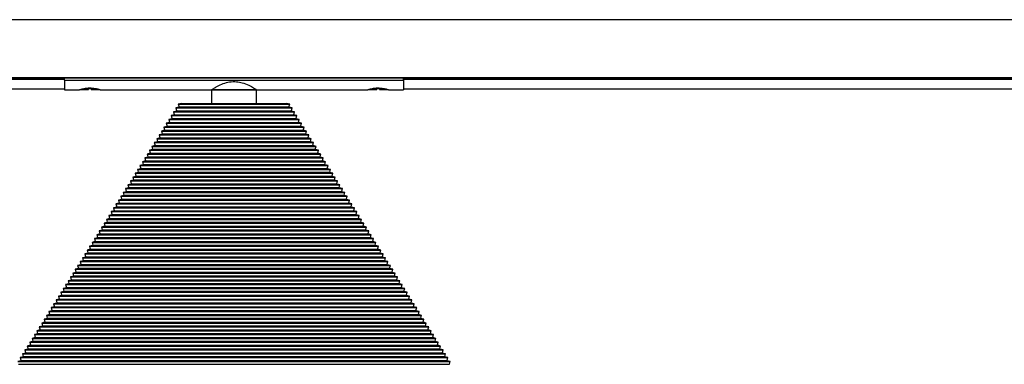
# Model space of a CAD drawing. Header units: millimetres. Extents: x 70 to 3145, y 431 to 1495.
# Tile 3 of 11: x 955 to 1304, y 876 to 997. Entities that reach past the tile are written whole.
import ezdxf

# ---------------------------------------------------------------- set-up
doc = ezdxf.new("R2010")
doc.units = ezdxf.units.MM

msp = doc.modelspace()

# ---------------------------------------------------------------- linework, layer by layer
at = {"color": 7, "linetype": 'Continuous', "lineweight": 25}
for p, q in [((2826.02, 997.37), (326.02, 997.37)), ((326.02, 976.93), (2826.02, 976.93)), ((2826.02, 976.86), (326.02, 976.86)), ((546.02, 976.62), (971.02, 976.62)), ((971.02, 976.26), (546.02, 976.26)), ((971.02, 976.86), (971.02, 976.84)), ((971.02, 976.04), (971.02, 976.84)), ((971.02, 976.84), (1091.02, 976.84)), ((971.02, 976.84), (972.52, 976.84)), ((971.02, 976.04), (1091.02, 976.04)), ((971.02, 976.04), (971.02, 972.62)), ((972.52, 976.86), (972.52, 976.84)), ((974.02, 976.86), (974.02, 976.84)), ((976.57, 976.86), (976.57, 976.84)), ((982.62, 976.86), (982.62, 976.84)), ((982.62, 976.84), (1074.52, 976.84)), ((1074.52, 976.86), (1074.52, 976.84)), ((1078.57, 976.86), (1078.57, 976.84)), ((1079.52, 976.86), (1079.56, 976.83)), ((1084.62, 976.86), (1084.62, 976.84)), ((1084.62, 976.84), (1091.02, 976.84)), ((1091.02, 976.86), (1091.02, 976.84)), ((1091.02, 976.04), (1091.02, 976.84)), ((1091.02, 976.62), (1516.02, 976.62)), ((1516.02, 976.26), (1091.02, 976.26)), ((1091.02, 976.04), (1091.02, 972.62)), ((546.02, 972.92), (971.02, 972.92)), ((971.02, 972.62), (976.27, 972.62)), ((976.81, 972.7), (979.52, 972.7)), ((980.58, 972.95), (979.58, 972.95)), ((980.52, 972.7), (983.27, 972.7)), ((983.27, 972.7), (983.16, 972.74)), ((983.72, 972.62), (1023.02, 972.62)), ((1023.02, 972.62), (1023.02, 967.8)), ((1039.02, 972.62), (1023.02, 972.62)), ((1023.02, 972.62), (1039.02, 972.62)), ((1039.02, 972.62), (1078.27, 972.62)), ((1039.02, 967.8), (1039.02, 972.62)), ((1078.77, 972.7), (1081.52, 972.7)), ((1082.46, 972.95), (1081.46, 972.95)), ((1082.52, 972.7), (1085.23, 972.7)), ((1085.72, 972.62), (1091.02, 972.62)), ((1091.02, 972.92), (1516.02, 972.92)), ((1010.67, 965.08), (1009.63, 964.83)), ((1009.63, 964.83), (1009.88, 963.81)), ((1009.63, 964.83), (1052.41, 964.83)), ((1011.52, 966.44), (1010.48, 966.18)), ((1010.48, 966.18), (1010.73, 965.17)), ((1010.48, 966.18), (1051.56, 966.18)), ((1010.73, 965.17), (1010.67, 965.08)), ((1010.67, 965.08), (1051.37, 965.08)), ((1010.73, 965.17), (1051.31, 965.17)), ((1012.37, 967.8), (1011.32, 967.54)), ((1011.32, 967.54), (1011.57, 966.53)), ((1011.32, 967.54), (1050.72, 967.54)), ((1011.57, 966.53), (1011.52, 966.44)), ((1011.52, 966.44), (1050.52, 966.44)), ((1011.57, 966.53), (1050.46, 966.53)), ((1012.37, 967.8), (1049.67, 967.8)), ((1050.72, 967.54), (1049.67, 967.8)), ((1050.46, 966.53), (1050.72, 967.54)), ((1050.52, 966.44), (1050.46, 966.53)), ((1051.56, 966.18), (1050.52, 966.44)), ((1051.31, 965.17), (1051.56, 966.18)), ((1051.37, 965.08), (1051.31, 965.17)), ((1052.41, 964.83), (1051.37, 965.08)), ((1052.16, 963.81), (1052.41, 964.83)), ((1008.98, 962.37), (1007.93, 962.11)), ((1007.93, 962.11), (1008.18, 961.1)), ((1007.93, 962.11), (1054.11, 962.11)), ((1009.82, 963.73), (1008.78, 963.47)), ((1008.78, 963.47), (1009.03, 962.46)), ((1008.78, 963.47), (1053.26, 963.47)), ((1009.03, 962.46), (1008.98, 962.37)), ((1008.98, 962.37), (1053.06, 962.37)), ((1009.03, 962.46), (1053.01, 962.46)), ((1009.88, 963.81), (1009.82, 963.73)), ((1009.82, 963.73), (1052.21, 963.73)), ((1009.88, 963.81), (1052.16, 963.81)), ((1052.21, 963.73), (1052.16, 963.81)), ((1053.26, 963.47), (1052.21, 963.73)), ((1053.01, 962.46), (1053.26, 963.47)), ((1053.06, 962.37), (1053.01, 962.46)), ((1054.11, 962.11), (1053.06, 962.37)), ((1053.86, 961.1), (1054.11, 962.11)), ((1006.43, 958.3), (1005.39, 958.04)), ((1005.39, 958.04), (1005.64, 957.03)), ((1005.39, 958.04), (1056.65, 958.04)), ((1007.28, 959.66), (1006.24, 959.4)), ((1006.24, 959.4), (1006.49, 958.38)), ((1006.24, 959.4), (1055.8, 959.4)), ((1006.49, 958.38), (1006.43, 958.3)), ((1006.43, 958.3), (1055.6, 958.3)), ((1006.49, 958.38), (1055.55, 958.38)), ((1008.13, 961.01), (1007.08, 960.76)), ((1007.08, 960.76), (1007.33, 959.74)), ((1007.08, 960.76), (1054.95, 960.76)), ((1007.33, 959.74), (1007.28, 959.66)), ((1007.28, 959.66), (1054.76, 959.66)), ((1007.33, 959.74), (1054.7, 959.74)), ((1008.18, 961.1), (1008.13, 961.01)), ((1008.13, 961.01), (1053.91, 961.01)), ((1008.18, 961.1), (1053.86, 961.1)), ((1053.91, 961.01), (1053.86, 961.1)), ((1054.95, 960.76), (1053.91, 961.01)), ((1054.7, 959.74), (1054.95, 960.76)), ((1054.76, 959.66), (1054.7, 959.74)), ((1055.8, 959.4), (1054.76, 959.66)), ((1055.55, 958.38), (1055.8, 959.4)), ((1055.6, 958.3), (1055.55, 958.38)), ((1056.65, 958.04), (1055.6, 958.3)), ((1056.4, 957.03), (1056.65, 958.04)), ((1004.74, 955.59), (1003.69, 955.33)), ((1003.69, 955.33), (1003.94, 954.31)), ((1003.69, 955.33), (1058.35, 955.33)), ((1005.59, 956.94), (1004.54, 956.69)), ((1004.54, 956.69), (1004.79, 955.67)), ((1004.54, 956.69), (1057.5, 956.69)), ((1004.79, 955.67), (1004.74, 955.59)), ((1004.74, 955.59), (1057.3, 955.59)), ((1004.79, 955.67), (1057.25, 955.67)), ((1005.64, 957.03), (1005.59, 956.94)), ((1005.59, 956.94), (1056.45, 956.94)), ((1005.64, 957.03), (1056.4, 957.03)), ((1056.45, 956.94), (1056.4, 957.03)), ((1057.5, 956.69), (1056.45, 956.94)), ((1057.25, 955.67), (1057.5, 956.69)), ((1057.3, 955.59), (1057.25, 955.67)), ((1058.35, 955.33), (1057.3, 955.59)), ((1058.1, 954.31), (1058.35, 955.33)), ((1002.19, 951.52), (1001.15, 951.26)), ((1001.15, 951.26), (1001.4, 950.24)), ((1001.15, 951.26), (1060.89, 951.26)), ((1003.04, 952.87), (1002, 952.61)), ((1002, 952.61), (1002.25, 951.6)), ((1002, 952.61), (1060.04, 952.61)), ((1002.25, 951.6), (1002.19, 951.52)), ((1002.19, 951.52), (1059.84, 951.52)), ((1002.25, 951.6), (1059.79, 951.6)), ((1003.89, 954.23), (1002.84, 953.97)), ((1002.84, 953.97), (1003.1, 952.96)), ((1002.84, 953.97), (1059.19, 953.97)), ((1003.1, 952.96), (1003.04, 952.87)), ((1003.04, 952.87), (1059, 952.87)), ((1003.1, 952.96), (1058.94, 952.96)), ((1003.94, 954.31), (1003.89, 954.23)), ((1003.89, 954.23), (1058.15, 954.23)), ((1003.94, 954.31), (1058.1, 954.31)), ((1058.15, 954.23), (1058.1, 954.31)), ((1059.19, 953.97), (1058.15, 954.23)), ((1058.94, 952.96), (1059.19, 953.97)), ((1059, 952.87), (1058.94, 952.96)), ((1060.04, 952.61), (1059, 952.87)), ((1059.79, 951.6), (1060.04, 952.61)), ((1059.84, 951.52), (1059.79, 951.6)), ((1060.89, 951.26), (1059.84, 951.52)), ((1060.64, 950.24), (1060.89, 951.26)), ((999.65, 947.45), (998.61, 947.19)), ((1000.5, 948.8), (999.45, 948.54)), ((999.45, 948.54), (999.7, 947.53)), ((999.45, 948.54), (1062.59, 948.54)), ((999.7, 947.53), (999.65, 947.45)), ((999.65, 947.45), (1062.39, 947.45)), ((999.7, 947.53), (1062.33, 947.53)), ((1001.35, 950.16), (1000.3, 949.9)), ((1000.3, 949.9), (1000.55, 948.89)), ((1000.3, 949.9), (1061.74, 949.9)), ((1000.55, 948.89), (1000.5, 948.8)), ((1000.5, 948.8), (1061.54, 948.8)), ((1000.55, 948.89), (1061.49, 948.89)), ((1001.4, 950.24), (1001.35, 950.16)), ((1001.35, 950.16), (1060.69, 950.16)), ((1001.4, 950.24), (1060.64, 950.24)), ((1060.69, 950.16), (1060.64, 950.24)), ((1061.74, 949.9), (1060.69, 950.16)), ((1061.49, 948.89), (1061.74, 949.9)), ((1061.54, 948.8), (1061.49, 948.89)), ((1062.59, 948.54), (1061.54, 948.8)), ((1062.33, 947.53), (1062.59, 948.54)), ((1062.39, 947.45), (1062.33, 947.53)), ((1063.43, 947.19), (1062.39, 947.45)), ((997.95, 944.73), (996.91, 944.47)), ((996.91, 944.47), (997.16, 943.46)), ((996.91, 944.47), (1065.13, 944.47)), ((998.8, 946.09), (997.76, 945.83)), ((997.76, 945.83), (998.01, 944.82)), ((997.76, 945.83), (1064.28, 945.83)), ((998.01, 944.82), (997.95, 944.73)), ((997.95, 944.73), (1064.08, 944.73)), ((998.01, 944.82), (1064.03, 944.82)), ((998.61, 947.19), (998.86, 946.17)), ((998.61, 947.19), (1063.43, 947.19)), ((998.86, 946.17), (998.8, 946.09)), ((998.8, 946.09), (1063.24, 946.09)), ((998.86, 946.17), (1063.18, 946.17)), ((1063.18, 946.17), (1063.43, 947.19)), ((1063.24, 946.09), (1063.18, 946.17)), ((1064.28, 945.83), (1063.24, 946.09)), ((1064.03, 944.82), (1064.28, 945.83)), ((1064.08, 944.73), (1064.03, 944.82)), ((1065.13, 944.47), (1064.08, 944.73)), ((1064.88, 943.46), (1065.13, 944.47)), ((995.41, 940.66), (994.37, 940.4)), ((996.26, 942.02), (995.21, 941.76)), ((995.21, 941.76), (995.46, 940.75)), ((995.21, 941.76), (1066.82, 941.76)), ((995.46, 940.75), (995.41, 940.66)), ((995.41, 940.66), (1066.63, 940.66)), ((995.46, 940.75), (1066.57, 940.75)), ((997.11, 943.37), (996.06, 943.12)), ((996.06, 943.12), (996.31, 942.1)), ((996.06, 943.12), (1065.98, 943.12)), ((996.31, 942.1), (996.26, 942.02)), ((996.26, 942.02), (1065.78, 942.02)), ((996.31, 942.1), (1065.73, 942.1)), ((997.16, 943.46), (997.11, 943.37)), ((997.11, 943.37), (1064.93, 943.37)), ((997.16, 943.46), (1064.88, 943.46)), ((1064.93, 943.37), (1064.88, 943.46)), ((1065.98, 943.12), (1064.93, 943.37)), ((1065.73, 942.1), (1065.98, 943.12)), ((1065.78, 942.02), (1065.73, 942.1)), ((1066.82, 941.76), (1065.78, 942.02)), ((1066.57, 940.75), (1066.82, 941.76)), ((1066.63, 940.66), (1066.57, 940.75)), ((1067.67, 940.4), (1066.63, 940.66)), ((993.72, 937.95), (992.67, 937.69)), ((992.67, 937.69), (992.92, 936.67)), ((992.67, 937.69), (1069.37, 937.69)), ((994.56, 939.3), (993.52, 939.05)), ((993.52, 939.05), (993.77, 938.03)), ((993.52, 939.05), (1068.52, 939.05)), ((993.77, 938.03), (993.72, 937.95)), ((993.72, 937.95), (1068.32, 937.95)), ((993.77, 938.03), (1068.27, 938.03)), ((994.37, 940.4), (994.62, 939.39)), ((994.37, 940.4), (1067.67, 940.4)), ((994.62, 939.39), (994.56, 939.3)), ((994.56, 939.3), (1067.48, 939.3)), ((994.62, 939.39), (1067.42, 939.39)), ((1067.42, 939.39), (1067.67, 940.4)), ((1067.48, 939.3), (1067.42, 939.39)), ((1068.52, 939.05), (1067.48, 939.3)), ((1068.27, 938.03), (1068.52, 939.05)), ((1068.32, 937.95), (1068.27, 938.03)), ((1069.37, 937.69), (1068.32, 937.95)), ((1069.12, 936.67), (1069.37, 937.69)), ((991.17, 933.88), (990.13, 933.62)), ((990.13, 933.62), (990.38, 932.6)), ((990.13, 933.62), (1071.91, 933.62)), ((992.02, 935.23), (990.97, 934.98)), ((990.97, 934.98), (991.22, 933.96)), ((990.97, 934.98), (1071.06, 934.98)), ((991.22, 933.96), (991.17, 933.88)), ((991.17, 933.88), (1070.87, 933.88)), ((991.22, 933.96), (1070.81, 933.96)), ((992.87, 936.59), (991.82, 936.33)), ((991.82, 936.33), (992.07, 935.32)), ((991.82, 936.33), (1070.22, 936.33)), ((992.07, 935.32), (992.02, 935.23)), ((992.02, 935.23), (1070.02, 935.23)), ((992.07, 935.32), (1069.97, 935.32)), ((992.92, 936.67), (992.87, 936.59)), ((992.87, 936.59), (1069.17, 936.59)), ((992.92, 936.67), (1069.12, 936.67)), ((1069.17, 936.59), (1069.12, 936.67)), ((1070.22, 936.33), (1069.17, 936.59)), ((1069.97, 935.32), (1070.22, 936.33)), ((1070.02, 935.23), (1069.97, 935.32)), ((1071.06, 934.98), (1070.02, 935.23)), ((1070.81, 933.96), (1071.06, 934.98)), ((1070.87, 933.88), (1070.81, 933.96)), ((1071.91, 933.62), (1070.87, 933.88)), ((1071.66, 932.6), (1071.91, 933.62)), ((989.48, 931.16), (988.43, 930.9)), ((988.43, 930.9), (988.68, 929.89)), ((988.43, 930.9), (1073.61, 930.9)), ((990.32, 932.52), (989.28, 932.26)), ((989.28, 932.26), (989.53, 931.25)), ((989.28, 932.26), (1072.76, 932.26)), ((989.53, 931.25), (989.48, 931.16)), ((989.48, 931.16), (1072.56, 931.16)), ((989.53, 931.25), (1072.51, 931.25)), ((990.38, 932.6), (990.32, 932.52)), ((990.32, 932.52), (1071.71, 932.52)), ((990.38, 932.6), (1071.66, 932.6)), ((1071.71, 932.52), (1071.66, 932.6)), ((1072.76, 932.26), (1071.71, 932.52)), ((1072.51, 931.25), (1072.76, 932.26)), ((1072.56, 931.16), (1072.51, 931.25)), ((1073.61, 930.9), (1072.56, 931.16)), ((1073.36, 929.89), (1073.61, 930.9)), ((986.93, 927.09), (985.89, 926.83)), ((985.89, 926.83), (986.14, 925.82)), ((985.89, 926.83), (1076.15, 926.83)), ((987.78, 928.45), (986.74, 928.19)), ((986.74, 928.19), (986.99, 927.18)), ((986.74, 928.19), (1075.3, 928.19)), ((986.99, 927.18), (986.93, 927.09)), ((986.93, 927.09), (1075.11, 927.09)), ((986.99, 927.18), (1075.05, 927.18)), ((988.63, 929.81), (987.58, 929.55)), ((987.58, 929.55), (987.83, 928.53)), ((987.58, 929.55), (1074.46, 929.55)), ((987.83, 928.53), (987.78, 928.45)), ((987.78, 928.45), (1074.26, 928.45)), ((987.83, 928.53), (1074.21, 928.53)), ((988.68, 929.89), (988.63, 929.81)), ((988.63, 929.81), (1073.41, 929.81)), ((988.68, 929.89), (1073.36, 929.89)), ((1073.41, 929.81), (1073.36, 929.89)), ((1074.46, 929.55), (1073.41, 929.81)), ((1074.21, 928.53), (1074.46, 929.55)), ((1074.26, 928.45), (1074.21, 928.53)), ((1075.3, 928.19), (1074.26, 928.45)), ((1075.05, 927.18), (1075.3, 928.19)), ((1075.11, 927.09), (1075.05, 927.18)), ((1076.15, 926.83), (1075.11, 927.09)), ((1075.9, 925.82), (1076.15, 926.83)), ((984.39, 923.02), (983.34, 922.76)), ((985.24, 924.38), (984.19, 924.12)), ((984.19, 924.12), (984.44, 923.11)), ((984.19, 924.12), (1077.85, 924.12)), ((984.44, 923.11), (984.39, 923.02)), ((984.39, 923.02), (1077.65, 923.02)), ((984.44, 923.11), (1077.6, 923.11)), ((986.08, 925.74), (985.04, 925.48)), ((985.04, 925.48), (985.29, 924.46)), ((985.04, 925.48), (1077, 925.48)), ((985.29, 924.46), (985.24, 924.38)), ((985.24, 924.38), (1076.8, 924.38)), ((985.29, 924.46), (1076.75, 924.46)), ((986.14, 925.82), (986.08, 925.74)), ((986.08, 925.74), (1075.95, 925.74)), ((986.14, 925.82), (1075.9, 925.82)), ((1075.95, 925.74), (1075.9, 925.82)), ((1077, 925.48), (1075.95, 925.74)), ((1076.75, 924.46), (1077, 925.48)), ((1076.8, 924.38), (1076.75, 924.46)), ((1077.85, 924.12), (1076.8, 924.38)), ((1077.6, 923.11), (1077.85, 924.12)), ((1077.65, 923.02), (1077.6, 923.11)), ((1078.69, 922.76), (1077.65, 923.02)), ((982.69, 920.31), (981.65, 920.05)), ((981.65, 920.05), (981.9, 919.04)), ((981.65, 920.05), (1080.39, 920.05)), ((983.54, 921.66), (982.5, 921.41)), ((982.5, 921.41), (982.75, 920.39)), ((982.5, 921.41), (1079.54, 921.41)), ((982.75, 920.39), (982.69, 920.31)), ((982.69, 920.31), (1079.35, 920.31)), ((982.75, 920.39), (1079.29, 920.39)), ((983.34, 922.76), (983.59, 921.75)), ((983.34, 922.76), (1078.69, 922.76)), ((983.59, 921.75), (983.54, 921.66)), ((983.54, 921.66), (1078.5, 921.66)), ((983.59, 921.75), (1078.44, 921.75)), ((1078.44, 921.75), (1078.69, 922.76)), ((1078.5, 921.66), (1078.44, 921.75)), ((1079.54, 921.41), (1078.5, 921.66)), ((1079.29, 920.39), (1079.54, 921.41)), ((1079.35, 920.31), (1079.29, 920.39)), ((1080.39, 920.05), (1079.35, 920.31)), ((1080.14, 919.04), (1080.39, 920.05)), ((980.15, 916.24), (979.1, 915.98)), ((981, 917.59), (979.95, 917.34)), ((979.95, 917.34), (980.2, 916.32)), ((979.95, 917.34), (1082.09, 917.34)), ((980.2, 916.32), (980.15, 916.24)), ((980.15, 916.24), (1081.89, 916.24)), ((980.2, 916.32), (1081.84, 916.32)), ((981.85, 918.95), (980.8, 918.69)), ((980.8, 918.69), (981.05, 917.68)), ((980.8, 918.69), (1081.24, 918.69)), ((981.05, 917.68), (981, 917.59)), ((981, 917.59), (1081.04, 917.59)), ((981.05, 917.68), (1080.99, 917.68)), ((981.9, 919.04), (981.85, 918.95)), ((981.85, 918.95), (1080.19, 918.95)), ((981.9, 919.04), (1080.14, 919.04)), ((1080.19, 918.95), (1080.14, 919.04)), ((1081.24, 918.69), (1080.19, 918.95)), ((1080.99, 917.68), (1081.24, 918.69)), ((1081.04, 917.59), (1080.99, 917.68)), ((1082.09, 917.34), (1081.04, 917.59)), ((1081.84, 916.32), (1082.09, 917.34)), ((1081.89, 916.24), (1081.84, 916.32)), ((1082.93, 915.98), (1081.89, 916.24)), ((978.45, 913.52), (977.41, 913.27)), ((977.41, 913.27), (977.66, 912.25)), ((977.41, 913.27), (1084.63, 913.27)), ((979.3, 914.88), (978.26, 914.62)), ((978.26, 914.62), (978.51, 913.61)), ((978.26, 914.62), (1083.78, 914.62)), ((978.51, 913.61), (978.45, 913.52)), ((978.45, 913.52), (1083.58, 913.52)), ((978.51, 913.61), (1083.53, 913.61)), ((979.1, 915.98), (979.35, 914.96)), ((979.1, 915.98), (1082.93, 915.98)), ((979.35, 914.96), (979.3, 914.88)), ((979.3, 914.88), (1082.74, 914.88)), ((979.35, 914.96), (1082.68, 914.96)), ((1082.68, 914.96), (1082.93, 915.98)), ((1082.74, 914.88), (1082.68, 914.96)), ((1083.78, 914.62), (1082.74, 914.88)), ((1083.53, 913.61), (1083.78, 914.62)), ((1083.58, 913.52), (1083.53, 913.61)), ((1084.63, 913.27), (1083.58, 913.52)), ((1084.38, 912.25), (1084.63, 913.27)), ((975.91, 909.45), (974.86, 909.19)), ((974.86, 909.19), (975.12, 908.18)), ((974.86, 909.19), (1087.17, 909.19)), ((976.76, 910.81), (975.71, 910.55)), ((975.71, 910.55), (975.96, 909.54)), ((975.71, 910.55), (1086.33, 910.55)), ((975.96, 909.54), (975.91, 909.45)), ((975.91, 909.45), (1086.13, 909.45)), ((975.96, 909.54), (1086.08, 909.54)), ((977.61, 912.17), (976.56, 911.91)), ((976.56, 911.91), (976.81, 910.89)), ((976.56, 911.91), (1085.48, 911.91)), ((976.81, 910.89), (976.76, 910.81)), ((976.76, 910.81), (1085.28, 910.81)), ((976.81, 910.89), (1085.23, 910.89)), ((977.66, 912.25), (977.61, 912.17)), ((977.61, 912.17), (1084.43, 912.17)), ((977.66, 912.25), (1084.38, 912.25)), ((1084.43, 912.17), (1084.38, 912.25)), ((1085.48, 911.91), (1084.43, 912.17)), ((1085.23, 910.89), (1085.48, 911.91)), ((1085.28, 910.81), (1085.23, 910.89)), ((1086.33, 910.55), (1085.28, 910.81)), ((1086.08, 909.54), (1086.33, 910.55)), ((1086.13, 909.45), (1086.08, 909.54)), ((1087.17, 909.19), (1086.13, 909.45)), ((1086.92, 908.18), (1087.17, 909.19)), ((974.21, 906.74), (973.17, 906.48)), ((973.17, 906.48), (973.42, 905.47)), ((973.17, 906.48), (1088.87, 906.48)), ((975.06, 908.1), (974.02, 907.84)), ((974.02, 907.84), (974.27, 906.82)), ((974.02, 907.84), (1088.02, 907.84)), ((974.27, 906.82), (974.21, 906.74)), ((974.21, 906.74), (1087.82, 906.74)), ((974.27, 906.82), (1087.77, 906.82)), ((975.12, 908.18), (975.06, 908.1)), ((975.06, 908.1), (1086.98, 908.1)), ((975.12, 908.18), (1086.92, 908.18)), ((1086.98, 908.1), (1086.92, 908.18)), ((1088.02, 907.84), (1086.98, 908.1)), ((1087.77, 906.82), (1088.02, 907.84)), ((1087.82, 906.74), (1087.77, 906.82)), ((1088.87, 906.48), (1087.82, 906.74)), ((1088.62, 905.47), (1088.87, 906.48)), ((971.67, 902.67), (970.63, 902.41)), ((970.63, 902.41), (970.88, 901.4)), ((970.63, 902.41), (1091.41, 902.41)), ((972.52, 904.03), (971.47, 903.77)), ((971.47, 903.77), (971.72, 902.75)), ((971.47, 903.77), (1090.57, 903.77)), ((971.72, 902.75), (971.67, 902.67)), ((971.67, 902.67), (1090.37, 902.67)), ((971.72, 902.75), (1090.31, 902.75)), ((973.37, 905.38), (972.32, 905.12)), ((972.32, 905.12), (972.57, 904.11)), ((972.32, 905.12), (1089.72, 905.12)), ((972.57, 904.11), (972.52, 904.03)), ((972.52, 904.03), (1089.52, 904.03)), ((972.57, 904.11), (1089.47, 904.11)), ((973.42, 905.47), (973.37, 905.38)), ((973.37, 905.38), (1088.67, 905.38)), ((973.42, 905.47), (1088.62, 905.47)), ((1088.67, 905.38), (1088.62, 905.47)), ((1089.72, 905.12), (1088.67, 905.38)), ((1089.47, 904.11), (1089.72, 905.12)), ((1089.52, 904.03), (1089.47, 904.11)), ((1090.57, 903.77), (1089.52, 904.03)), ((1090.31, 902.75), (1090.57, 903.77)), ((1090.37, 902.67), (1090.31, 902.75)), ((1091.41, 902.41), (1090.37, 902.67)), ((1091.16, 901.4), (1091.41, 902.41)), ((969.98, 899.95), (968.93, 899.7)), ((968.93, 899.7), (969.18, 898.68)), ((968.93, 899.7), (1093.11, 899.7)), ((969.18, 898.68), (969.13, 898.6)), ((969.18, 898.68), (1092.86, 898.68)), ((970.82, 901.31), (969.78, 901.05)), ((969.78, 901.05), (970.03, 900.04)), ((969.78, 901.05), (1092.26, 901.05)), ((970.03, 900.04), (969.98, 899.95)), ((969.98, 899.95), (1092.06, 899.95)), ((970.03, 900.04), (1092.01, 900.04)), ((970.88, 901.4), (970.82, 901.31)), ((970.82, 901.31), (1091.22, 901.31)), ((970.88, 901.4), (1091.16, 901.4)), ((1091.22, 901.31), (1091.16, 901.4)), ((1092.26, 901.05), (1091.22, 901.31)), ((1092.01, 900.04), (1092.26, 901.05)), ((1092.06, 899.95), (1092.01, 900.04)), ((1093.11, 899.7), (1092.06, 899.95)), ((1092.86, 898.68), (1093.11, 899.7)), ((1092.91, 898.6), (1092.86, 898.68)), ((967.43, 895.88), (966.39, 895.63)), ((966.39, 895.63), (966.64, 894.61)), ((966.39, 895.63), (1095.65, 895.63)), ((968.28, 897.24), (967.23, 896.98)), ((967.23, 896.98), (967.48, 895.97)), ((967.23, 896.98), (1094.8, 896.98)), ((967.48, 895.97), (967.43, 895.88)), ((967.43, 895.88), (1094.61, 895.88)), ((967.48, 895.97), (1094.55, 895.97)), ((969.13, 898.6), (968.08, 898.34)), ((968.08, 898.34), (968.33, 897.33)), ((968.08, 898.34), (1093.96, 898.34)), ((968.33, 897.33), (968.28, 897.24)), ((968.28, 897.24), (1093.76, 897.24)), ((968.33, 897.33), (1093.71, 897.33)), ((969.13, 898.6), (1092.91, 898.6)), ((1093.96, 898.34), (1092.91, 898.6)), ((1093.71, 897.33), (1093.96, 898.34)), ((1093.76, 897.24), (1093.71, 897.33)), ((1094.8, 896.98), (1093.76, 897.24)), ((1094.55, 895.97), (1094.8, 896.98)), ((1094.61, 895.88), (1094.55, 895.97)), ((1095.65, 895.63), (1094.61, 895.88)), ((1095.4, 894.61), (1095.65, 895.63)), ((964.89, 891.81), (963.84, 891.56)), ((965.74, 893.17), (964.69, 892.91)), ((964.69, 892.91), (964.94, 891.9)), ((964.69, 892.91), (1097.35, 892.91)), ((964.94, 891.9), (964.89, 891.81)), ((964.89, 891.81), (1097.15, 891.81)), ((964.94, 891.9), (1097.1, 891.9)), ((966.58, 894.53), (965.54, 894.27)), ((965.54, 894.27), (965.79, 893.25)), ((965.54, 894.27), (1096.5, 894.27)), ((965.79, 893.25), (965.74, 893.17)), ((965.74, 893.17), (1096.3, 893.17)), ((965.79, 893.25), (1096.25, 893.25)), ((966.64, 894.61), (966.58, 894.53)), ((966.58, 894.53), (1095.45, 894.53)), ((966.64, 894.61), (1095.4, 894.61)), ((1095.45, 894.53), (1095.4, 894.61)), ((1096.5, 894.27), (1095.45, 894.53)), ((1096.25, 893.25), (1096.5, 894.27)), ((1096.3, 893.17), (1096.25, 893.25)), ((1097.35, 892.91), (1096.3, 893.17)), ((1097.1, 891.9), (1097.35, 892.91)), ((1097.15, 891.81), (1097.1, 891.9)), ((1098.2, 891.56), (1097.15, 891.81)), ((963.19, 889.1), (962.15, 888.84)), ((962.15, 888.84), (962.4, 887.83)), ((962.15, 888.84), (1099.89, 888.84)), ((964.04, 890.46), (962.99, 890.2)), ((962.99, 890.2), (963.25, 889.18)), ((962.99, 890.2), (1099.04, 890.2)), ((963.25, 889.18), (963.19, 889.1)), ((963.19, 889.1), (1098.85, 889.1)), ((963.25, 889.18), (1098.79, 889.18)), ((963.84, 891.56), (964.09, 890.54)), ((963.84, 891.56), (1098.2, 891.56)), ((964.09, 890.54), (964.04, 890.46)), ((964.04, 890.46), (1098, 890.46)), ((964.09, 890.54), (1097.95, 890.54)), ((1097.95, 890.54), (1098.2, 891.56)), ((1098, 890.46), (1097.95, 890.54)), ((1099.04, 890.2), (1098, 890.46)), ((1098.79, 889.18), (1099.04, 890.2)), ((1098.85, 889.1), (1098.79, 889.18)), ((1099.89, 888.84), (1098.85, 889.1)), ((1099.64, 887.83), (1099.89, 888.84)), ((960.65, 885.03), (959.6, 884.77)), ((959.6, 884.77), (959.85, 883.76)), ((959.6, 884.77), (1102.44, 884.77)), ((961.5, 886.39), (960.45, 886.13)), ((960.45, 886.13), (960.7, 885.11)), ((960.45, 886.13), (1101.59, 886.13)), ((960.7, 885.11), (960.65, 885.03)), ((960.65, 885.03), (1101.39, 885.03)), ((960.7, 885.11), (1101.34, 885.11)), ((962.34, 887.74), (961.3, 887.48)), ((961.3, 887.48), (961.55, 886.47)), ((961.3, 887.48), (1100.74, 887.48)), ((961.55, 886.47), (961.5, 886.39)), ((961.5, 886.39), (1100.54, 886.39)), ((961.55, 886.47), (1100.49, 886.47)), ((962.4, 887.83), (962.34, 887.74)), ((962.34, 887.74), (1099.69, 887.74)), ((962.4, 887.83), (1099.64, 887.83)), ((1099.69, 887.74), (1099.64, 887.83)), ((1100.74, 887.48), (1099.69, 887.74)), ((1100.49, 886.47), (1100.74, 887.48)), ((1100.54, 886.39), (1100.49, 886.47)), ((1101.59, 886.13), (1100.54, 886.39)), ((1101.34, 885.11), (1101.59, 886.13)), ((1101.39, 885.03), (1101.34, 885.11)), ((1102.44, 884.77), (1101.39, 885.03)), ((1102.18, 883.76), (1102.44, 884.77)), ((958.95, 882.32), (957.91, 882.06)), ((957.91, 882.06), (958.16, 881.04)), ((957.91, 882.06), (1104.13, 882.06)), ((959.8, 883.67), (958.76, 883.41)), ((958.76, 883.41), (959.01, 882.4)), ((958.76, 883.41), (1103.28, 883.41)), ((959.01, 882.4), (958.95, 882.32)), ((958.95, 882.32), (1103.09, 882.32)), ((959.01, 882.4), (1103.03, 882.4)), ((959.85, 883.76), (959.8, 883.67)), ((959.8, 883.67), (1102.24, 883.67)), ((959.85, 883.76), (1102.18, 883.76)), ((1102.24, 883.67), (1102.18, 883.76)), ((1103.28, 883.41), (1102.24, 883.67)), ((1103.03, 882.4), (1103.28, 883.41)), ((1103.09, 882.32), (1103.03, 882.4)), ((1104.13, 882.06), (1103.09, 882.32)), ((1103.88, 881.04), (1104.13, 882.06)), ((956.41, 878.24), (955.36, 877.99)), ((955.36, 877.99), (955.61, 876.97)), ((955.36, 877.99), (1106.67, 877.99)), ((957.26, 879.6), (956.21, 879.34)), ((956.21, 879.34), (956.46, 878.33)), ((956.21, 879.34), (1105.83, 879.34)), ((956.46, 878.33), (956.41, 878.24)), ((956.41, 878.24), (1105.63, 878.24)), ((956.46, 878.33), (1105.58, 878.33)), ((958.1, 880.96), (957.06, 880.7)), ((957.06, 880.7), (957.31, 879.69)), ((957.06, 880.7), (1104.98, 880.7)), ((957.31, 879.69), (957.26, 879.6)), ((957.26, 879.6), (1104.78, 879.6)), ((957.31, 879.69), (1104.73, 879.69)), ((958.16, 881.04), (958.1, 880.96)), ((958.1, 880.96), (1103.93, 880.96)), ((958.16, 881.04), (1103.88, 881.04)), ((1103.93, 880.96), (1103.88, 881.04)), ((1104.98, 880.7), (1103.93, 880.96)), ((1104.73, 879.69), (1104.98, 880.7)), ((1104.78, 879.6), (1104.73, 879.69)), ((1105.83, 879.34), (1104.78, 879.6)), ((1105.58, 878.33), (1105.83, 879.34)), ((1105.63, 878.24), (1105.58, 878.33)), ((1106.67, 877.99), (1105.63, 878.24)), ((1106.42, 876.97), (1106.67, 877.99)), ((955.56, 876.89), (954.52, 876.63)), ((954.52, 876.63), (1107.52, 876.63)), ((954.77, 875.62), (1107.27, 875.62)), ((955.61, 876.97), (955.56, 876.89)), ((955.56, 876.89), (1106.48, 876.89)), ((955.61, 876.97), (1106.42, 876.97)), ((1106.48, 876.89), (1106.42, 876.97)), ((1107.52, 876.63), (1106.48, 876.89)), ((1107.27, 875.62), (1107.52, 876.63))]:
    msp.add_line(p, q, dxfattribs=at)
at = {"color": 7, "linetype": 'Continuous', "lineweight": 25, "flags": 128}
for points in [[(977.88, 976.86), (977.89, 976.85), (977.89, 976.84)], [(982.28, 976.86), (982.28, 976.85), (982.27, 976.84)], [(1079.77, 976.84), (1079.76, 976.85), (1079.76, 976.86)], [(1084.15, 976.84), (1084.15, 976.85), (1084.16, 976.86)], [(980.46, 972.95), (980.48, 972.84), (980.49, 972.76), (980.5, 972.72), (980.52, 972.7), (980.53, 972.72), (980.55, 972.76), (980.56, 972.84), (980.58, 972.95)], [(1081.46, 972.95), (1081.48, 972.84), (1081.49, 972.76), (1081.5, 972.72), (1081.52, 972.7), (1081.53, 972.72), (1081.55, 972.76), (1081.56, 972.84), (1081.58, 972.95)]]:
    msp.add_lwpolyline(points, dxfattribs=at)
at = {"color": 7, "linetype": 'Continuous', "lineweight": 25}
for centre, start, end in [((979.08, 972.93), 331.9229, 2.3786), ((1082.95, 972.93), 177.6214, 208.0771)]:
    msp.add_arc(centre, 0.493, start, end, dxfattribs=at)
for points, knots in [([(1023.02, 972.62), (1023.04, 972.63), (1023.11, 972.67), (1023.77, 973.09), (1025.13, 973.88), (1027.07, 974.8), (1029.43, 975.48), (1031.82, 975.57), (1034.2, 975.08), (1036.33, 974.19), (1038.09, 973.21), (1038.93, 972.67), (1039, 972.63), (1039.02, 972.62)], [0, 0, 0, 0, 0.053817, 0.141906, 0.236616, 0.345785, 0.439986, 0.534823, 0.616172, 0.725638, 0.836474, 0.950451, 1, 1, 1, 1]), ([(1084.38, 976.84), (1084.39, 976.84), (1084.4, 976.84), (1084.4, 976.85), (1084.41, 976.86)], [0, 0, 0, 0, 0.240123, 1, 1, 1, 1]), ([(976.27, 972.62), (976.31, 972.63), (976.39, 972.65), (977, 972.82), (977.92, 973.02), (979.1, 973.18), (980.37, 973.21), (981.57, 973.11), (982.62, 972.92), (983.38, 972.73), (983.77, 972.62), (983.73, 972.63), (983.72, 972.63)], [0, 0, 0, 0, 0.104171, 0.20824, 0.315012, 0.424139, 0.530179, 0.632423, 0.736104, 0.844106, 0.952783, 1, 1, 1, 1]), ([(983.16, 972.74), (983.16, 972.74), (983.11, 972.75), (982.9, 972.8), (982.49, 972.9), (981.98, 973), (981.02, 973.12), (979.93, 973.16), (978.84, 973.09), (977.88, 972.95), (977.19, 972.8), (976.81, 972.71), (976.81, 972.71), (976.81, 972.71)], [0, 0, 0, 0, 0.000891, 0.120402, 0.121161, 0.238401, 0.351789, 0.465702, 0.58346, 0.702378, 0.818695, 0.933862, 1, 1, 1, 1]), ([(1078.27, 972.62), (1078.31, 972.63), (1078.39, 972.65), (1079, 972.82), (1079.92, 973.02), (1081.1, 973.18), (1082.37, 973.21), (1083.57, 973.11), (1084.62, 972.92), (1085.38, 972.73), (1085.77, 972.62), (1085.73, 972.63), (1085.72, 972.63)], [0, 0, 0, 0, 0.104171, 0.20824, 0.315012, 0.424139, 0.530179, 0.632423, 0.736104, 0.844106, 0.952783, 1, 1, 1, 1]), ([(1085.23, 972.71), (1085.23, 972.71), (1085.25, 972.7), (1084.95, 972.78), (1084.34, 972.91), (1083.45, 973.06), (1082.41, 973.15), (1081.3, 973.14), (1080.27, 973.04), (1079.45, 972.88), (1078.91, 972.75), (1078.77, 972.7), (1078.77, 972.7), (1078.77, 972.7)], [0, 0, 0, 0, 0.0447731, 0.1395116, 0.2480151, 0.352739, 0.4553283, 0.5602359, 0.668186, 0.7753956, 0.8800292, 0.984579, 1, 1, 1, 1])]:
    msp.add_open_spline(points, degree=3, knots=knots, dxfattribs=at)

doc.saveas('drawing.dxf')
